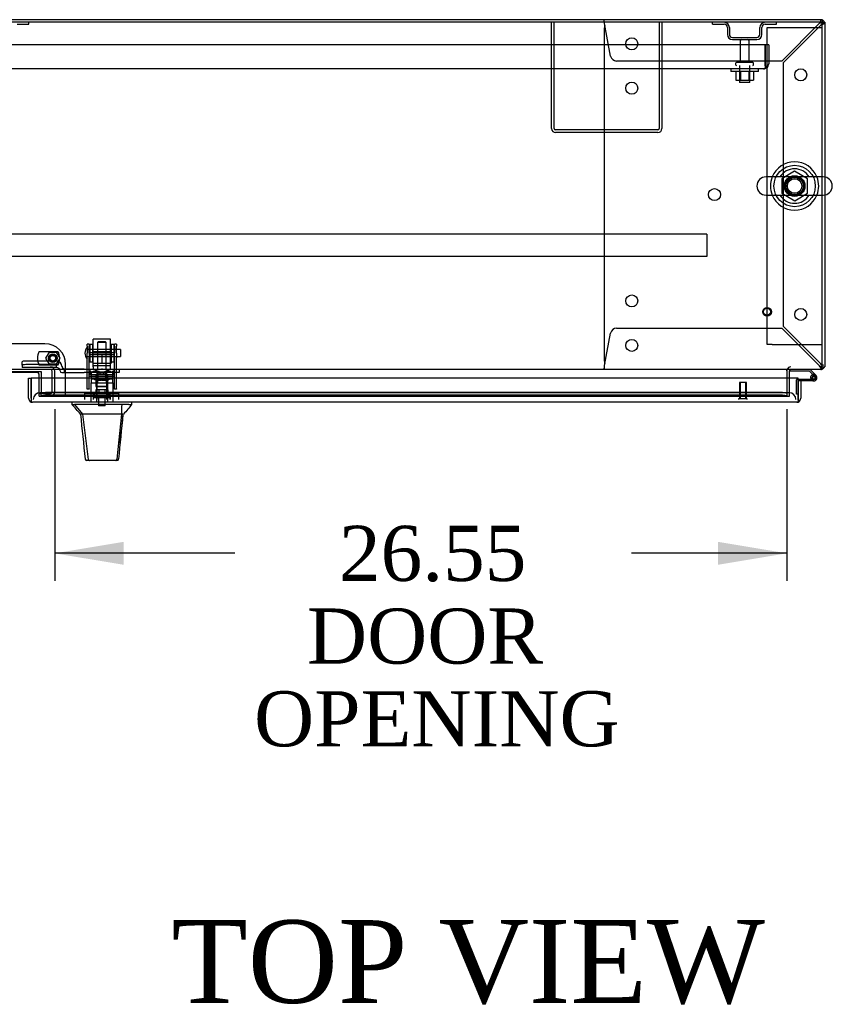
# Model space of a CAD drawing. Header units: inches. Extents: x 2 to 538, y -2 to 358.
# Tile 11 of 21: x 132 to 161, y 285 to 321. Entities that reach past the tile are written whole.
import ezdxf
from ezdxf.enums import TextEntityAlignment as Align
from ezdxf.lldxf.tags import DXFTag

# ---------------------------------------------------------------- set-up
doc = ezdxf.new("R2010")
doc.units = ezdxf.units.IN
doc.header["$MEASUREMENT"] = 0
for name, color, linetype in [('COM43134', 7, 'Continuous'), ('COM50669', 7, 'Continuous'), ('COM50677', 7, 'Continuous'), ('COM55602-1', 7, 'Continuous'), ('COM55604-1', 7, 'Continuous'), ('COM55605-1', 7, 'Continuous'), ('COM55607-2', 7, 'Continuous'), ('COM55738-23', 7, 'Continuous'), ('COM70098', 7, 'Continuous'), ('COM70112-2', 7, 'Continuous'), ('COM70113-2', 7, 'Continuous'), ('COM70218', 7, 'Continuous'), ('COM70220', 7, 'Continuous'), ('COM70740-2', 7, 'Continuous'), ('COM70838', 7, 'Continuous'), ('COM70839-4', 7, 'Continuous'), ('COM71194-3', 7, 'Continuous'), ('Default', 7, 'Continuous'), ('GSK86006', 7, 'Continuous'), ('HAN86294', 7, 'Continuous'), ('HAN86294_NUT', 7, 'Continuous'), ('HAN86294_SCREW', 7, 'Continuous'), ('HAN86294_WASHER', 7, 'Continuous'), ('HAN_NUT', 7, 'Continuous'), ('NTS166105', 7, 'Continuous'), ('NTS18024', 7, 'Continuous'), ('NTS18147', 7, 'Continuous'), ('NTS86070', 7, 'Continuous'), ('ROL87452', 7, 'Continuous'), ('RVT17786', 7, 'Continuous'), ('RVT19000', 7, 'Continuous'), ('SCC180005', 7, 'Continuous'), ('SCS86415', 7, 'Continuous'), ('SPC87322', 7, 'Continuous'), ('STD26089', 7, 'Continuous'), ('STD26122', 7, 'Continuous'), ('STD26258', 7, 'Continuous'), ('WAF25059', 7, 'Continuous'), ('WAF25376', 7, 'Continuous'), ('WAF25377', 7, 'Continuous'), ('WAM254785', 7, 'Continuous'), ('WAM30038', 7, 'Continuous')]:
    doc.layers.add(name, color=color, linetype=linetype)
doc.styles.add('SEACAD_Times_New_Roman', font='times.ttf')
tags = doc.linetypes.add('HIDDEN2', pattern=[0.1875, 0.125, -0.0625]).pattern_tags.tags
tags[6:7] = [DXFTag(74, 4), DXFTag(75, 0), DXFTag(340, '0'), DXFTag(46, 0.0), DXFTag(50, 0.0), DXFTag(44, 0.0), DXFTag(45, 0.0)]
tags[4:5] = [DXFTag(74, 4), DXFTag(75, 0), DXFTag(340, '0'), DXFTag(46, 0.0), DXFTag(50, 0.0), DXFTag(44, 0.0), DXFTag(45, 0.0)]
doc.dimstyles.new('HAMMOND_(STH_-_540x360)', dxfattribs={"dimtxt": 2, "dimasz": 2.5, "dimexe": 1, "dimexo": 1, "dimgap": 0.5, "dimtad": 0, "dimtih": 1, "dimtoh": 1, "dimzin": 0, "dimdsep": 46, "dimtxsty": 'SEACAD_Times_New_Roman', "dimblk1": '_SE_FILLED', "dimblk2": '_SE_FILLED', "dimsah": 1, "dimcen": 1, "dimadec": 0, "dimazin": 0, "dimtfac": 0.8, "dimtofl": 0, "dimtmove": 0, "dimatfit": 3, "dimfxl": 1, "dimtolj": 1, "dimtzin": 0, "dimarcsym": 0})

# ---------------------------------------------------------------- blocks, each defined once
blk = doc.blocks.new('SE')
at = {"layer": 'COM43134', "color": 7, "linetype": 'HIDDEN2'}
for p, q in [((158.721, 320.219), (102.971, 320.219)), ((158.721, 319.529), (158.721, 320.219)), ((158.846, 320.219), (158.721, 320.219)), ((158.721, 320.219), (158.721, 319.529)), ((158.846, 320.219), (158.846, 319.529)), ((158.661, 319.344), (103.031, 319.344)), ((158.661, 319.344), (158.661, 319.344)), ((158.661, 319.344), (158.661, 319.344)), ((158.721, 319.529), (158.721, 319.529)), ((158.721, 319.529), (158.721, 319.379)), ((158.721, 319.446), (158.721, 319.529)), ((158.721, 319.446), (158.77, 319.379))]:
    blk.add_line(p, q, dxfattribs=at)
for start, end in [(270.1208, 306.194), (270, 270.0589), (306.194, 0)]:
    blk.add_arc((158.661, 319.529), 0.185, start, end, dxfattribs=at)
blk.add_open_spline([(158.721, 319.379), (158.711, 319.368), (158.701, 319.359), (158.686, 319.35), (158.681, 319.347), (158.671, 319.344), (158.666, 319.344), (158.661, 319.344)], degree=3, knots=[0, 0, 0, 0, 0.5, 0.5, 0.75, 0.75, 1, 1, 1, 1], dxfattribs=at)
at = {"layer": 'COM50669', "color": 7, "linetype": 'HIDDEN2'}
for p, q in [((150.971, 317.174), (150.971, 321.031)), ((151.066, 317.174), (151.066, 321.031)), ((154.876, 321.031), (154.876, 317.174)), ((154.971, 321.031), (154.971, 317.174)), ((154.828, 317.126), (151.114, 317.126)), ((154.828, 317.031), (151.114, 317.031))]:
    blk.add_line(p, q, dxfattribs=at)
for centre, radius, start, end in [((151.114, 317.174), 0.143, 180, 270), ((151.114, 317.174), 0.048, 180, 270), ((154.828, 317.174), 0.143, 270, 0), ((154.828, 317.174), 0.048, 270, 0)]:
    blk.add_arc(centre, radius, start, end, dxfattribs=at)
at = {"layer": 'COM50677', "color": 7, "linetype": 'HIDDEN2'}
for p, q in [((158.784, 320.843), (158.969, 320.843)), ((158.784, 309.343), (158.784, 320.843)), ((158.969, 320.843), (160.599, 320.843)), ((160.599, 320.843), (160.784, 320.843)), ((158.969, 309.343), (158.784, 309.343)), ((158.969, 309.343), (160.599, 309.343)), ((160.599, 309.343), (160.784, 309.343))]:
    blk.add_line(p, q, dxfattribs=at)
blk.add_circle((159.784, 315.093), 0.375, dxfattribs=at)
at = {"layer": 'COM55602-1', "color": 7, "linetype": 'HIDDEN2'}
for p, q in [((152.879, 321.096), (152.879, 321.126)), ((152.879, 321.021), (152.879, 321.096)), ((160.736, 321.126), (160.736, 321.096)), ((160.736, 321.021), (160.736, 321.096)), ((152.879, 320.811), (152.879, 308.753)), ((153.11, 319.805), (152.89, 320.983)), ((160.678, 320.983), (159.321, 319.626)), ((159.379, 319.568), (160.736, 320.925)), ((160.739, 321.031), (160.736, 321.031)), ((160.736, 321.031), (160.736, 321.031)), ((160.774, 320.983), (160.849, 320.983)), ((160.849, 320.983), (160.879, 320.983)), ((159.321, 319.626), (153.327, 319.626)), ((159.379, 309.995), (159.379, 319.568)), ((160.736, 308.638), (159.379, 309.995)), ((152.89, 308.581), (153.11, 309.758)), ((153.327, 309.938), (159.321, 309.938)), ((159.321, 309.938), (160.678, 308.581)), ((160.774, 308.581), (160.784, 308.581)), ((152.879, 308.543), (152.879, 308.467)), ((152.879, 308.438), (152.879, 308.467)), ((160.736, 308.543), (160.736, 308.467)), ((160.739, 308.533), (160.736, 308.533)), ((160.736, 308.533), (160.736, 308.533)), ((160.736, 308.467), (160.736, 308.438))]:
    blk.add_line(p, q, dxfattribs=at)
for centre in [(153.879, 320.251), (160.004, 319.126), (153.879, 318.641), (156.879, 314.782), (153.879, 310.923), (160.004, 310.438), (153.879, 309.313)]:
    blk.add_circle(centre, 0.218, dxfattribs=at)
for centre, radius, start, end in [((150.293, 320.793), 2.604, 4.1751, 6.6801), ((161.314, 320.732), 0.683, 147.7709, 158.4452), ((160.736, 320.983), 0.143, 70.3871, 90), ((153.099, 320.811), 0.22, 153.0655, 180), ((160.887, 320.73), 0.327, 117.4541, 129.5439), ((160.736, 320.983), 0.048, 0, 90), ((160.484, 321.133), 0.327, 320.4561, 332.5458), ((160.485, 321.56), 0.683, 291.5548, 302.2291), ((160.736, 320.983), 0.143, 0, 19.6129), ((153.327, 319.846), 0.22, 190.6113, 270), ((153.327, 309.718), 0.22, 90, 169.3887), ((153.099, 308.753), 0.22, 180, 206.9345), ((150.293, 308.77), 2.604, 353.3199, 355.8249), ((152.572, 308.65), 0.326, 340.716, 347.6742), ((161.314, 308.832), 0.683, 201.5548, 212.2291), ((160.887, 308.833), 0.327, 230.4561, 242.5459), ((160.484, 308.43), 0.327, 27.4542, 39.5439), ((160.485, 308.003), 0.683, 57.7709, 68.4452)]:
    blk.add_arc(centre, radius, start, end, dxfattribs=at)
at = {"layer": 'COM55602-1', "color": 7, "linetype": 'Continuous'}
blk.add_arc((160.736, 320.983), 0.143, 19.6129, 70.3871, dxfattribs=at)
at = {"layer": 'COM55602-1', "color": 7, "linetype": 'HIDDEN2'}
blk.add_ellipse((160.736, 320.983), major_axis=(-0.048, 0), ratio=0.99836, start_param=3.141593, end_param=4.712389, dxfattribs=at)
at = {"layer": 'COM55604-1', "color": 7, "linetype": 'Continuous'}
for p, q in [((160.784, 321.031), (160.879, 321.031)), ((160.879, 321.031), (160.879, 315.419)), ((160.879, 314.767), (160.879, 308.533)), ((159.599, 308.126), (159.599, 308.39)), ((160.784, 308.533), (160.879, 308.533))]:
    blk.add_line(p, q, dxfattribs=at)
at = {"layer": 'COM55604-1', "color": 7, "linetype": 'HIDDEN2'}
for p, q in [((160.879, 315.419), (160.879, 314.767)), ((159.599, 307.471), (159.599, 308.126)), ((159.504, 307.471), (159.599, 307.471))]:
    blk.add_line(p, q, dxfattribs=at)
for centre, radius, start, end in [((160.736, 308.581), 0.048, 270, 0), ((159.647, 308.39), 0.143, 90, 160.3871), ((160.736, 308.581), 0.143, 270, 289.6129)]:
    blk.add_arc(centre, radius, start, end, dxfattribs=at)
at = {"layer": 'COM55604-1', "color": 7, "linetype": 'Continuous'}
for centre, radius, start, end in [((159.647, 308.39), 0.143, 160.3871, 180), ((159.647, 308.39), 0.048, 90, 180), ((160.736, 308.581), 0.143, 289.6129, 340.3871)]:
    blk.add_arc(centre, radius, start, end, dxfattribs=at)
at = {"layer": 'COM55605-1', "color": 7, "linetype": 'Continuous'}
for q in [(130.991, 321.126), (160.784, 321.031)]:
    blk.add_line((160.784, 321.126), q, dxfattribs=at)
at = {"layer": 'COM55607-2', "color": 7, "linetype": 'HIDDEN2'}
for p, q in [((159.626, 308.433), (159.626, 308.438)), ((160.515, 308.181), (160.445, 308.251)), ((159.847, 307.545), (159.847, 308.06)), ((159.872, 308.085), (159.909, 308.085)), ((160.362, 308.14), (160.424, 308.14)), ((160.416, 308.127), (160.416, 308.152)), ((160.466, 308.202), (160.491, 308.202)), ((160.491, 308.077), (160.466, 308.077)), ((160.541, 308.152), (160.541, 308.127)), ((159.909, 307.545), (159.847, 307.545))]:
    blk.add_line(p, q, dxfattribs=at)
at = {"layer": 'COM55607-2', "color": 7, "linetype": 'Continuous'}
for p, q in [((159.626, 308.376), (159.626, 308.433)), ((160.321, 308.376), (159.626, 308.376)), ((160.445, 308.251), (160.321, 308.376)), ((160.346, 308.438), (160.558, 308.226)), ((159.909, 308.085), (160.479, 308.085)), ((160.479, 308.023), (159.909, 308.023)), ((159.909, 308.023), (159.909, 308.021)), ((160.424, 308.135), (160.362, 308.129)), ((159.909, 307.545), (159.909, 307.545))]:
    blk.add_line(p, q, dxfattribs=at)
blk.add_circle((160.479, 308.14), 0.05, dxfattribs=at)
for radius, start, end in [(0.117, 270, 185.2159), (0.117, 47.608, 107.0274), (0.117, 185.2159, 208.0398), (0.055, 270, 185.2159), (0.055, 185.2159, 270)]:
    blk.add_arc((160.479, 308.14), radius, start, end, dxfattribs=at)
at = {"layer": 'COM55607-2', "color": 7, "linetype": 'HIDDEN2'}
for centre, radius, start, end in [((159.872, 308.06), 0.025, 90, 180), ((160.479, 308.14), 0.117, 208.0398, 270), ((160.466, 308.152), 0.05, 90, 180), ((160.466, 308.127), 0.05, 180, 270), ((160.491, 308.152), 0.05, 0, 90), ((160.491, 308.127), 0.05, 270, 0)]:
    blk.add_arc(centre, radius, start, end, dxfattribs=at)
at = {"layer": 'COM55738-23', "color": 7, "linetype": 'HIDDEN2'}
for p, q in [((131.586, 320.959), (132.008, 320.959)), ((132.008, 320.959), (132.008, 321.031)), ((156.808, 320.959), (156.808, 321.031)), ((156.808, 320.959), (157.23, 320.959)), ((157.346, 320.843), (157.346, 320.593)), ((157.418, 320.843), (157.418, 320.593)), ((158.524, 320.593), (158.524, 320.843)), ((158.596, 320.593), (158.596, 320.843)), ((158.711, 320.959), (159.133, 320.959)), ((159.133, 320.959), (159.133, 321.031)), ((157.533, 320.478), (158.408, 320.478)), ((157.533, 320.406), (158.408, 320.406))]:
    blk.add_line(p, q, dxfattribs=at)
for centre, radius, start, end in [((157.23, 320.843), 0.188, 0, 90), ((157.23, 320.843), 0.116, 0, 90), ((158.711, 320.843), 0.188, 90, 180), ((158.711, 320.843), 0.115, 90, 180), ((157.533, 320.593), 0.188, 180, 270), ((157.533, 320.593), 0.115, 180, 270), ((158.408, 320.593), 0.116, 270, 0), ((158.408, 320.593), 0.188, 270, 0)]:
    blk.add_arc(centre, radius, start, end, dxfattribs=at)
at = {"layer": 'COM70098', "color": 7, "linetype": 'HIDDEN2'}
for p, q in [((132.597, 309.37), (129.097, 309.37)), ((133.347, 307.471), (133.347, 308.62)), ((132.384, 307.471), (132.384, 308.126)), ((132.384, 307.471), (133.347, 307.471))]:
    blk.add_line(p, q, dxfattribs=at)
at = {"layer": 'COM70098', "color": 7, "linetype": 'Continuous'}
for p, q in [((132.324, 308.328), (129.37, 308.328)), ((132.384, 308.126), (132.384, 308.268))]:
    blk.add_line(p, q, dxfattribs=at)
at = {"layer": 'COM70098', "color": 7, "linetype": 'HIDDEN2'}
blk.add_circle((132.884, 308.846), 0.156, dxfattribs=at)
blk.add_arc((132.597, 308.62), 0.75, 0, 90, dxfattribs=at)
at = {"layer": 'COM70098', "color": 7, "linetype": 'Continuous'}
blk.add_arc((132.324, 308.268), 0.06, 0, 90, dxfattribs=at)
at = {"layer": 'COM70112-2', "color": 7, "linetype": 'Continuous'}
for p, q in [((160.784, 321.031), (100.911, 321.031)), ((160.784, 315.424), (160.784, 321.031)), ((160.784, 308.581), (160.784, 314.762)), ((160.784, 308.438), (160.784, 308.581)), ((160.784, 308.438), (100.911, 308.438)), ((129.23, 308.37), (132.464, 308.37)), ((132.464, 308.37), (132.464, 308.126)), ((159.504, 308.39), (159.504, 308.438)), ((159.504, 308.39), (159.504, 308.126))]:
    blk.add_line(p, q, dxfattribs=at)
at = {"layer": 'COM70112-2', "color": 7, "linetype": 'HIDDEN2'}
for p, q in [((160.784, 314.762), (160.784, 315.424)), ((132.464, 308.126), (132.464, 307.612)), ((159.504, 308.126), (159.504, 307.612)), ((132.464, 307.612), (132.464, 307.565)), ((132.464, 307.469), (132.464, 307.565)), ((132.465, 307.565), (132.465, 307.565)), ((159.254, 307.605), (132.714, 307.605)), ((159.254, 307.511), (132.714, 307.511)), ((159.503, 307.565), (159.504, 307.565)), ((159.504, 307.565), (159.504, 307.612)), ((159.504, 307.565), (159.504, 307.469)), ((132.465, 307.471), (132.464, 307.469)), ((132.464, 307.469), (132.464, 307.469)), ((132.464, 307.469), (159.504, 307.469)), ((159.504, 307.469), (159.503, 307.471)), ((159.504, 307.469), (159.504, 307.469))]:
    blk.add_line(p, q, dxfattribs=at)
blk.add_circle((159.784, 315.093), 0.344, dxfattribs=at)
for centre, major_axis, start_param, end_param in [((132.714, 307.561), (-0.25, 0), 4.712389, 6.212082), ((132.714, 307.468), (-0.25, 0), 4.712389, 6.212082), ((159.254, 307.561), (0.25, 0), 0.071104, 1.570796), ((159.254, 307.468), (0.25, 0), 0.071104, 1.570796)]:
    blk.add_ellipse(centre, major_axis=major_axis, ratio=0.173648, start_param=start_param, end_param=end_param, dxfattribs=at)
at = {"layer": 'COM70113-2', "color": 7, "linetype": 'HIDDEN2'}
for p, q in [((129.23, 308.363), (132.464, 308.363)), ((133.347, 307.471), (159.504, 307.471))]:
    blk.add_line(p, q, dxfattribs=at)
at = {"layer": 'COM70218', "color": 7, "linetype": 'HIDDEN2'}
for p, q in [((156.597, 313.346), (105.097, 313.346)), ((156.597, 313.346), (156.597, 313.303)), ((156.597, 313.303), (156.597, 312.576)), ((156.597, 312.533), (105.097, 312.533)), ((156.597, 312.576), (156.597, 312.533))]:
    blk.add_line(p, q, dxfattribs=at)
at = {"layer": 'COM70220', "color": 7, "linetype": 'HIDDEN2'}
for p, q in [((132.674, 307.596), (132.424, 307.596)), ((159.334, 307.596), (132.674, 307.596)), ((159.584, 307.596), (159.334, 307.596))]:
    blk.add_line(p, q, dxfattribs=at)
for centre, start, end in [((132.424, 307.346), 90, 180), ((159.584, 307.346), 0, 90)]:
    blk.add_arc(centre, 0.25, start, end, dxfattribs=at)
at = {"layer": 'COM70740-2', "color": 7, "linetype": 'HIDDEN2'}
for p, q in [((132.856, 307.626), (132.856, 308.378)), ((132.951, 307.626), (132.951, 308.378)), ((132.384, 307.566), (132.796, 307.566))]:
    blk.add_line(p, q, dxfattribs=at)
for centre, radius, start, end in [((132.796, 308.378), 0.155, 0, 90), ((132.796, 308.378), 0.06, 0, 90), ((132.796, 307.626), 0.06, 270, 0), ((132.796, 307.626), 0.155, 270, 0)]:
    blk.add_arc(centre, radius, start, end, dxfattribs=at)
at = {"layer": 'COM70838', "color": 7, "linetype": 'HIDDEN2'}
for p, q in [((131.776, 308.595), (131.776, 308.721)), ((131.776, 308.595), (131.776, 308.513)), ((133.021, 308.74), (131.901, 308.74)), ((133.021, 308.613), (131.901, 308.613)), ((133.021, 308.511), (133.021, 308.613)), ((133.214, 308.57), (133.214, 308.547)), ((133.021, 308.513), (131.776, 308.513)), ((133.146, 308.386), (133.146, 308.388)), ((133.206, 308.328), (133.304, 308.328)), ((133.304, 308.328), (133.304, 308.456)), ((133.304, 308.328), (134.017, 308.328)), ((134.017, 308.453), (133.331, 308.453)), ((134.017, 308.453), (134.105, 308.453)), ((134.105, 308.328), (134.017, 308.328)), ((134.105, 308.453), (134.643, 308.453)), ((135.161, 308.328), (134.105, 308.328)), ((134.679, 308.453), (135.161, 308.453)), ((135.161, 308.453), (135.286, 308.453)), ((135.286, 308.328), (135.161, 308.328)), ((135.286, 308.453), (135.286, 308.328))]:
    blk.add_line(p, q, dxfattribs=at)
for centre, radius, start, end in [((133.021, 308.547), 0.193, 0, 90), ((133.331, 308.57), 0.117, 180, 256.4554), ((133.021, 308.386), 0.125, 0, 90), ((133.206, 308.388), 0.06, 180, 270), ((133.331, 308.57), 0.117, 256.4554, 270)]:
    blk.add_arc(centre, radius, start, end, dxfattribs=at)
for centre, major_axis, start_param, end_param in [((131.901, 308.721), (-0.125, 0), 4.712389, 6.283185), ((131.901, 308.595), (0.125, 0), 1.570796, 3.141593)]:
    blk.add_ellipse(centre, major_axis=major_axis, ratio=0.145455, start_param=start_param, end_param=end_param, dxfattribs=at)
at = {"layer": 'COM70839-4', "color": 7, "linetype": 'HIDDEN2'}
for p, q in [((134.13, 309.284), (134.13, 309.361)), ((134.2, 309.361), (134.13, 309.361)), ((134.13, 309.284), (134.13, 309.025)), ((134.2, 309.361), (134.2, 309.284)), ((134.2, 309.025), (134.2, 309.284)), ((135.122, 309.284), (135.122, 309.361)), ((135.192, 309.361), (135.122, 309.361)), ((135.122, 309.284), (135.122, 309.025)), ((135.192, 309.361), (135.192, 309.284)), ((135.192, 309.025), (135.192, 309.284)), ((134.13, 308.861), (134.13, 309.025)), ((135.122, 309.041), (134.2, 309.041)), ((134.2, 309.025), (134.2, 308.861)), ((134.2, 308.977), (135.122, 308.977)), ((135.122, 308.861), (135.122, 309.025)), ((135.192, 309.025), (135.192, 308.861)), ((134.13, 307.731), (134.13, 308.861)), ((134.2, 307.731), (134.2, 308.861)), ((135.122, 307.731), (135.122, 308.861)), ((135.192, 307.731), (135.192, 308.861)), ((135.122, 308.182), (134.2, 308.182)), ((134.13, 307.721), (134.13, 307.731)), ((134.2, 307.721), (134.13, 307.721)), ((134.2, 307.731), (134.2, 307.721)), ((135.122, 307.721), (135.122, 307.731)), ((135.192, 307.721), (135.122, 307.721)), ((135.192, 307.731), (135.192, 307.721))]:
    blk.add_line(p, q, dxfattribs=at)
at = {"layer": 'COM71194-3', "color": 7, "linetype": 'Continuous'}
for p, q in [((132.004, 308.126), (132.099, 308.126)), ((132.004, 307.394), (132.004, 308.126)), ((159.909, 308.126), (132.099, 308.126)), ((132.099, 307.394), (132.099, 308.126)), ((132.099, 308.126), (132.099, 307.394)), ((159.909, 307.394), (159.909, 308.126)), ((160.004, 308.021), (159.909, 308.021)), ((159.909, 308.021), (159.909, 307.394)), ((160.004, 308.021), (160.004, 307.394)), ((132.099, 307.331), (132.06, 307.28)), ((132.099, 307.394), (132.099, 307.394)), ((132.099, 307.394), (132.099, 307.331)), ((132.099, 307.394), (132.099, 307.28)), ((159.861, 307.251), (132.147, 307.251)), ((132.147, 307.251), (132.147, 307.251)), ((132.147, 307.251), (132.147, 307.251)), ((132.147, 307.251), (132.147, 307.251)), ((159.861, 307.251), (159.861, 307.251)), ((159.861, 307.251), (159.861, 307.251)), ((159.909, 307.394), (159.909, 307.394)), ((159.909, 307.331), (159.909, 307.394)), ((159.909, 307.394), (159.909, 307.28)), ((159.909, 307.331), (159.948, 307.28))]:
    blk.add_line(p, q, dxfattribs=at)
for centre, start, end in [((132.147, 307.394), 180, 232.4964), ((132.147, 307.394), 232.4964, 269.8439), ((132.147, 307.394), 269.9238, 270), ((159.861, 307.394), 270.1561, 307.5036), ((159.861, 307.394), 270, 270.0762), ((159.861, 307.394), 307.5036, 0)]:
    blk.add_arc(centre, 0.143, start, end, dxfattribs=at)
for points in [[(132.099, 307.28), (132.107, 307.271), (132.115, 307.263), (132.127, 307.256), (132.131, 307.254), (132.139, 307.251), (132.143, 307.251), (132.147, 307.251)], [(159.909, 307.28), (159.901, 307.271), (159.893, 307.263), (159.881, 307.256), (159.877, 307.254), (159.869, 307.251), (159.865, 307.251), (159.861, 307.251)]]:
    blk.add_open_spline(points, degree=3, knots=[0, 0, 0, 0, 0.5, 0.5, 0.75, 0.75, 1, 1, 1, 1], dxfattribs=at)
at = {"layer": 'GSK86006', "color": 7, "linetype": 'HIDDEN2'}
blk.add_circle((132.884, 308.846), 0.125, dxfattribs=at)
at = {"layer": 'HAN86294', "color": 7, "linetype": 'HIDDEN2'}
for p, q in [((134.531, 309.443), (134.501, 309.413)), ((134.821, 309.413), (134.501, 309.413)), ((134.501, 309.413), (134.501, 308.453)), ((134.791, 309.443), (134.531, 309.443)), ((134.821, 309.413), (134.791, 309.443)), ((134.821, 308.453), (134.821, 309.413)), ((134.265, 307.953), (134.461, 307.953)), ((134.265, 307.953), (134.265, 307.251)), ((134.461, 307.953), (134.861, 307.953)), ((134.461, 307.953), (134.461, 307.251)), ((134.501, 308.078), (134.501, 307.953)), ((134.501, 308.078), (134.661, 308.078)), ((134.661, 308.078), (134.821, 308.078)), ((134.821, 308.078), (134.821, 307.953)), ((134.861, 307.953), (135.056, 307.953)), ((134.861, 307.953), (134.861, 307.251)), ((135.056, 307.953), (135.056, 307.251))]:
    blk.add_line(p, q, dxfattribs=at)
at = {"layer": 'HAN86294', "color": 7, "linetype": 'Continuous'}
for p, q in [((133.571, 307.251), (133.571, 307.168)), ((133.571, 307.171), (133.67, 307.171)), ((133.684, 307.171), (133.67, 307.171)), ((133.67, 307.171), (133.954, 306.816)), ((133.762, 307.171), (133.684, 307.171)), ((135.38, 307.171), (133.762, 307.171)), ((135.56, 307.171), (135.38, 307.171)), ((135.637, 307.171), (135.56, 307.171)), ((135.637, 307.171), (135.751, 307.171)), ((135.751, 307.168), (135.751, 307.251)), ((133.871, 306.816), (133.886, 306.816)), ((133.954, 306.816), (133.886, 306.816)), ((133.999, 306.816), (133.954, 306.816)), ((133.954, 306.816), (134.169, 305.178)), ((134.091, 306.816), (133.999, 306.816)), ((135.368, 306.816), (134.091, 306.816)), ((135.368, 306.816), (135.204, 305.18)), ((135.398, 306.816), (135.368, 306.816)), ((135.413, 306.816), (135.398, 306.816)), ((135.423, 306.816), (135.413, 306.816)), ((135.423, 306.816), (135.451, 306.816)), ((134.055, 305.191), (134.055, 305.189)), ((134.215, 305.136), (134.115, 305.136)), ((135.152, 305.136), (134.215, 305.136)), ((135.206, 305.136), (135.152, 305.136)), ((135.266, 305.19), (135.266, 305.192))]:
    blk.add_line(p, q, dxfattribs=at)
for centre, radius, start, end in [((130.12, 303.837), 4.799, 38.3744, 44.0095), ((147.867, 296.626), 16.062, 138.9673, 140.6254), ((73.406, 312.86), 62.32, 353.47841, 354.43409), ((134.115, 305.196), 0.06, 185.9929, 270.0075), ((135.15, 305.191), 0.0554, 272.131, 348.8293), ((135.206, 305.196), 0.06, 269.9911, 354.4242)]:
    blk.add_arc(centre, radius, start, end, dxfattribs=at)
for points in [[(135.38, 307.171), (135.376, 307.052), (135.372, 306.934), (135.368, 306.816)], [(133.886, 306.816), (133.942, 306.274), (133.999, 305.732), (134.055, 305.191)], [(135.423, 306.816), (135.371, 306.274), (135.319, 305.733), (135.266, 305.192)]]:
    blk.add_open_spline(points, degree=3, dxfattribs=at)
blk.add_open_spline([(134.169, 305.178), (134.172, 305.166), (134.178, 305.155), (134.195, 305.14), (134.205, 305.136), (134.215, 305.136)], degree=3, knots=[0, 0, 0, 0, 0.5, 0.5, 1, 1, 1, 1], dxfattribs=at)
at = {"layer": 'HAN86294_NUT', "color": 7, "linetype": 'HIDDEN2'}
for p, q in [((134.328, 309.045), (134.328, 308.995)), ((134.328, 308.995), (134.495, 308.995)), ((134.328, 308.995), (134.328, 308.67)), ((134.963, 309.075), (134.358, 309.075)), ((134.495, 308.995), (134.661, 308.995)), ((134.661, 308.995), (134.827, 308.995)), ((134.661, 308.995), (134.661, 308.67)), ((134.827, 308.995), (134.993, 308.995)), ((134.993, 308.995), (134.993, 309.045)), ((134.993, 308.995), (134.993, 308.67)), ((134.328, 308.67), (134.661, 308.67)), ((134.661, 308.67), (134.993, 308.67))]:
    blk.add_line(p, q, dxfattribs=at)
for centre, start, end in [((134.358, 309.045), 90, 180), ((134.963, 309.045), 0, 90)]:
    blk.add_arc(centre, 0.03, start, end, dxfattribs=at)
at = {"layer": 'HAN86294_SCREW', "color": 7, "linetype": 'HIDDEN2'}
for p, q in [((134.923, 307.566), (134.398, 307.566)), ((134.398, 307.566), (134.398, 307.496)), ((134.923, 307.496), (134.398, 307.496)), ((134.55, 307.703), (134.439, 307.703)), ((134.439, 307.703), (134.439, 307.566)), ((134.545, 307.496), (134.545, 307.121)), ((134.772, 307.703), (134.55, 307.703)), ((134.55, 307.703), (134.55, 307.566)), ((134.883, 307.703), (134.772, 307.703)), ((134.772, 307.703), (134.772, 307.566)), ((134.777, 307.121), (134.777, 307.496)), ((134.883, 307.703), (134.883, 307.566)), ((134.923, 307.496), (134.923, 307.566)), ((134.777, 307.121), (134.545, 307.121))]:
    blk.add_line(p, q, dxfattribs=at)
at = {"layer": 'HAN86294_WASHER', "color": 7, "linetype": 'HIDDEN2'}
for p, q in [((134.972, 307.466), (134.349, 307.466)), ((134.349, 307.466), (134.349, 307.406)), ((134.972, 307.406), (134.349, 307.406)), ((134.972, 307.406), (134.349, 307.406)), ((134.349, 307.406), (134.349, 307.346)), ((134.972, 307.406), (134.972, 307.466)), ((134.972, 307.346), (134.972, 307.406))]:
    blk.add_line(p, q, dxfattribs=at)
at = {"layer": 'HAN_NUT', "color": 7, "linetype": 'HIDDEN2'}
for p, q in [((134.355, 307.561), (134.049, 307.561)), ((134.049, 307.346), (134.049, 307.561)), ((134.967, 307.561), (134.355, 307.561)), ((134.355, 307.346), (134.355, 307.561)), ((135.273, 307.561), (134.967, 307.561)), ((134.967, 307.346), (134.967, 307.561)), ((135.273, 307.346), (135.273, 307.561))]:
    blk.add_line(p, q, dxfattribs=at)
at = {"layer": 'NTS166105', "color": 7, "linetype": 'HIDDEN2'}
for p, q in [((157.655, 319.248), (157.655, 318.928)), ((157.655, 318.928), (157.817, 318.928)), ((157.817, 319.248), (157.817, 318.928)), ((157.817, 318.928), (158.126, 318.928)), ((158.126, 319.248), (158.126, 318.928)), ((158.126, 318.928), (158.287, 318.928)), ((158.287, 319.248), (158.287, 318.928))]:
    blk.add_line(p, q, dxfattribs=at)
at = {"layer": 'NTS18024', "color": 7, "linetype": 'HIDDEN2'}
for p, q in [((159.784, 315.628), (159.319, 315.356)), ((159.319, 315.356), (159.319, 314.83)), ((160.249, 315.356), (159.784, 315.628)), ((160.249, 314.83), (160.249, 315.356)), ((159.319, 314.83), (159.788, 314.555)), ((159.788, 314.555), (160.249, 314.83))]:
    blk.add_line(p, q, dxfattribs=at)
blk.add_circle((159.784, 315.093), 0.263, dxfattribs=at)
at = {"layer": 'NTS18147', "color": 7, "linetype": 'HIDDEN2'}
for p, q in [((134.198, 308.378), (134.198, 308.378)), ((134.261, 308.378), (134.198, 308.378)), ((134.198, 308.378), (134.198, 308.316)), ((134.261, 308.378), (134.198, 308.378)), ((134.266, 308.316), (134.198, 308.316)), ((134.266, 308.316), (134.198, 308.316)), ((134.198, 308.316), (134.198, 308.253)), ((134.198, 308.253), (134.266, 308.253)), ((134.198, 308.253), (134.266, 308.253)), ((134.261, 308.378), (134.261, 308.378)), ((134.261, 308.378), (134.261, 308.316)), ((134.266, 308.316), (134.266, 308.316)), ((134.266, 308.253), (134.266, 308.316)), ((134.266, 308.253), (134.593, 308.253)), ((134.266, 308.253), (134.593, 308.253)), ((134.461, 308.378), (134.429, 308.378)), ((134.461, 308.378), (134.429, 308.378)), ((134.441, 308.253), (134.441, 308.253)), ((134.441, 308.253), (134.441, 307.816)), ((134.729, 308.316), (134.593, 308.316)), ((134.593, 308.316), (134.593, 308.316)), ((134.729, 308.316), (134.593, 308.316)), ((134.593, 308.316), (134.593, 308.253)), ((134.593, 308.253), (134.729, 308.253)), ((134.593, 308.253), (134.729, 308.253)), ((134.729, 308.316), (134.729, 308.316)), ((134.729, 308.253), (134.729, 308.316)), ((134.729, 308.253), (135.056, 308.253)), ((134.729, 308.253), (135.056, 308.253)), ((134.892, 308.378), (134.861, 308.378)), ((134.892, 308.378), (134.861, 308.378)), ((134.881, 308.253), (134.881, 308.253)), ((134.881, 307.816), (134.881, 308.253)), ((135.124, 308.316), (135.056, 308.316)), ((135.056, 308.316), (135.056, 308.316)), ((135.124, 308.316), (135.056, 308.316)), ((135.056, 308.316), (135.056, 308.253)), ((135.056, 308.253), (135.124, 308.253)), ((135.056, 308.253), (135.124, 308.253)), ((135.061, 308.378), (135.061, 308.378)), ((135.124, 308.378), (135.061, 308.378)), ((135.061, 308.316), (135.061, 308.378)), ((135.124, 308.378), (135.061, 308.378)), ((135.124, 308.378), (135.124, 308.378)), ((135.124, 308.316), (135.124, 308.378)), ((135.124, 308.253), (135.124, 308.316)), ((134.441, 307.816), (134.881, 307.816)), ((134.881, 307.816), (134.441, 307.816))]:
    blk.add_line(p, q, dxfattribs=at)
for centre, start_param, end_param in [((134.429, 308.06), 2.506883, 3.776302), ((134.429, 308.06), 2.506883, 3.141593), ((134.461, 308.06), 2.506883, 3.141593), ((134.861, 308.06), 3.141593, 3.776302), ((134.892, 308.06), 2.506883, 3.776302), ((134.892, 308.06), 3.141593, 3.776302)]:
    blk.add_ellipse(centre, major_axis=(0, -0.318), ratio=0.866025, start_param=start_param, end_param=end_param, dxfattribs=at)
at = {"layer": 'NTS86070', "color": 7, "linetype": 'HIDDEN2'}
for p, q in [((132.391, 309.096), (133.067, 309.096)), ((133.067, 308.596), (132.391, 308.596))]:
    blk.add_line(p, q, dxfattribs=at)
blk.add_circle((132.884, 308.846), 0.101, dxfattribs=at)
for centre, start, end in [((132.824, 308.846), 150, 210), ((132.634, 308.846), 330, 30)]:
    blk.add_arc(centre, 0.5, start, end, dxfattribs=at)
at = {"layer": 'ROL87452', "color": 7, "linetype": 'HIDDEN2'}
for p, q in [((134.348, 308.533), (134.348, 309.533)), ((134.973, 309.533), (134.348, 309.533)), ((134.973, 308.533), (134.973, 309.533))]:
    blk.add_line(p, q, dxfattribs=at)
at = {"layer": 'RVT17786', "color": 7, "linetype": 'HIDDEN2'}
for p, q in [((135.34, 309.158), (134.13, 309.158)), ((135.34, 309.158), (135.34, 308.908)), ((134.13, 308.908), (135.34, 308.908))]:
    blk.add_line(p, q, dxfattribs=at)
blk.add_arc((134.363, 309.033), 0.318, 137.1291, 222.8709, dxfattribs=at)
at = {"layer": 'RVT19000', "color": 7, "linetype": 'HIDDEN2'}
for p, q in [((134.973, 308.566), (134.348, 308.566)), ((134.348, 308.533), (134.348, 308.453)), ((134.466, 308.453), (134.466, 308.328)), ((134.52, 308.328), (134.52, 308.116)), ((134.679, 308.453), (134.643, 308.453)), ((134.801, 308.116), (134.801, 308.328)), ((134.856, 308.328), (134.856, 308.453)), ((134.973, 308.453), (134.973, 308.533)), ((134.801, 308.116), (134.52, 308.116))]:
    blk.add_line(p, q, dxfattribs=at)
at = {"layer": 'SCC180005', "color": 7, "linetype": 'HIDDEN2'}
for p, q in [((132.635, 308.846), (132.76, 309.062)), ((132.76, 309.062), (133.009, 309.062)), ((133.009, 309.062), (133.134, 308.846)), ((132.76, 308.63), (132.635, 308.846)), ((133.009, 308.63), (132.76, 308.63)), ((133.134, 308.846), (133.009, 308.63))]:
    blk.add_line(p, q, dxfattribs=at)
blk.add_circle((132.884, 308.846), 0.123, dxfattribs=at)
at = {"layer": 'SCS86415', "color": 7, "linetype": 'Continuous'}
for p, q in [((160.82, 315.424), (158.748, 315.424)), ((158.748, 314.762), (160.82, 314.762))]:
    blk.add_line(p, q, dxfattribs=at)
for centre, radius, start, end in [((159.784, 315.093), 0.625, 32.0055, 147.9945), ((158.748, 315.093), 0.331, 90, 270), ((160.82, 315.093), 0.331, 270, 90), ((159.784, 315.093), 0.625, 212.0055, 327.9945)]:
    blk.add_arc(centre, radius, start, end, dxfattribs=at)
at = {"layer": 'SPC87322', "color": 7, "linetype": 'HIDDEN2'}
for p, q in [((134.268, 308.328), (134.268, 307.953)), ((134.423, 308.453), (134.423, 308.328)), ((134.433, 308.453), (134.433, 308.328)), ((134.888, 308.453), (134.888, 308.328)), ((134.898, 308.453), (134.898, 308.328)), ((135.053, 307.953), (135.053, 308.328))]:
    blk.add_line(p, q, dxfattribs=at)
at = {"layer": 'STD26089', "color": 7, "linetype": 'HIDDEN2'}
for p, q in [((157.805, 320.346), (157.805, 319.569)), ((158.137, 319.569), (158.137, 320.346)), ((157.646, 319.539), (157.646, 319.499)), ((158.266, 319.569), (157.676, 319.569)), ((157.783, 319.469), (157.783, 318.844)), ((158.158, 318.844), (158.158, 319.469)), ((158.296, 319.499), (158.296, 319.539)), ((158.158, 318.844), (157.783, 318.844))]:
    blk.add_line(p, q, dxfattribs=at)
for centre, radius, start, end in [((157.865, 320.346), 0.06, 90, 180), ((158.077, 320.346), 0.06, 0, 90), ((157.676, 319.539), 0.03, 90, 180), ((157.676, 319.499), 0.03, 180, 270), ((158.266, 319.539), 0.03, 0, 90), ((158.266, 319.499), 0.03, 270, 0)]:
    blk.add_arc(centre, radius, start, end, dxfattribs=at)
at = {"layer": 'STD26122', "color": 7, "linetype": 'HIDDEN2'}
for p, q in [((134.511, 308.346), (134.476, 308.311)), ((134.476, 308.311), (134.846, 308.311)), ((134.476, 308.311), (134.476, 307.346)), ((134.811, 308.346), (134.511, 308.346)), ((134.846, 308.311), (134.811, 308.346)), ((134.846, 307.346), (134.846, 308.311))]:
    blk.add_line(p, q, dxfattribs=at)
at = {"layer": 'STD26258', "color": 7, "linetype": 'HIDDEN2'}
for p, q in [((158.034, 307.971), (157.784, 307.971)), ((157.784, 307.971), (157.784, 307.377)), ((157.815, 307.971), (157.815, 307.377)), ((158.003, 307.971), (158.003, 307.377)), ((158.034, 307.377), (158.034, 307.971)), ((158.065, 307.377), (157.753, 307.377)), ((157.753, 307.377), (157.753, 307.346)), ((158.065, 307.346), (158.065, 307.377))]:
    blk.add_line(p, q, dxfattribs=at)
for radius in [0.156, 0.125]:
    blk.add_circle((158.784, 310.533), radius, dxfattribs=at)
at = {"layer": 'WAF25059', "color": 7, "linetype": 'HIDDEN2'}
for p, q in [((157.471, 319.344), (157.471, 319.248)), ((158.471, 319.248), (158.471, 319.344)), ((158.471, 319.248), (157.471, 319.248))]:
    blk.add_line(p, q, dxfattribs=at)
at = {"layer": 'WAF25376', "color": 7, "linetype": 'HIDDEN2'}
for p, q in [((134.224, 309.348), (134.224, 308.718)), ((134.324, 309.348), (134.224, 309.348)), ((134.324, 309.348), (134.324, 308.718)), ((134.998, 309.348), (134.998, 308.718)), ((135.098, 309.348), (134.998, 309.348)), ((135.098, 309.348), (135.098, 308.718)), ((134.224, 308.718), (134.324, 308.718)), ((134.998, 308.718), (135.098, 308.718))]:
    blk.add_line(p, q, dxfattribs=at)
at = {"layer": 'WAF25377', "color": 7, "linetype": 'Continuous'}
for start, end in [(22.2452, 157.7548), (202.2452, 337.7548)]:
    blk.add_arc((159.784, 315.093), 0.875, start, end, dxfattribs=at)
at = {"layer": 'WAF25377', "color": 7, "linetype": 'HIDDEN2'}
for radius, start, end in [(0.875, 157.7548, 202.2452), (0.34, 97.3363, 0), (0.34, 0, 81.6348), (0.875, 0, 22.2452), (0.875, 337.7548, 0)]:
    blk.add_arc((159.784, 315.093), radius, start, end, dxfattribs=at)
at = {"layer": 'WAM254785', "color": 7, "linetype": 'HIDDEN2'}
for radius in [0.75, 0.312]:
    blk.add_circle((159.784, 315.093), radius, dxfattribs=at)
at = {"layer": 'WAM30038', "color": 7, "linetype": 'HIDDEN2'}
for p, q in [((135.036, 308.128), (134.286, 308.128)), ((134.286, 308.128), (134.286, 308.128)), ((134.286, 308.128), (135.036, 308.128)), ((134.286, 308.128), (134.286, 308.104)), ((135.036, 308.104), (134.286, 308.104)), ((134.286, 308.104), (135.036, 308.104)), ((134.487, 308.04), (134.433, 308.04)), ((134.487, 308.04), (134.433, 308.04)), ((134.459, 308.085), (134.487, 308.04)), ((134.459, 308.085), (134.487, 308.04)), ((134.5, 308.056), (134.475, 308.095)), ((134.512, 308.04), (134.484, 308.085)), ((134.512, 308.04), (134.484, 308.085)), ((134.487, 308.04), (134.5, 308.056)), ((134.487, 308.04), (134.5, 308.056)), ((134.643, 308.04), (134.512, 308.04)), ((134.643, 308.04), (134.512, 308.04)), ((134.643, 308.085), (134.643, 308.04)), ((134.678, 308.04), (134.678, 308.085)), ((134.81, 308.04), (134.678, 308.04)), ((134.81, 308.04), (134.678, 308.04)), ((134.838, 308.085), (134.81, 308.04)), ((134.838, 308.085), (134.81, 308.04)), ((134.846, 308.095), (134.822, 308.056)), ((134.822, 308.056), (134.835, 308.04)), ((134.822, 308.056), (134.835, 308.04)), ((134.835, 308.04), (134.863, 308.085)), ((134.835, 308.04), (134.863, 308.085)), ((134.889, 308.04), (134.835, 308.04)), ((134.889, 308.04), (134.835, 308.04)), ((135.036, 308.128), (135.036, 308.128)), ((135.036, 308.104), (135.036, 308.128))]:
    blk.add_line(p, q, dxfattribs=at)
for centre, radius, start, end in [((133.758, 307.52), 0.85, 41.7058, 43.4493), ((134.662, 308.086), 0.0181, 91.7718, 183.073), ((134.66, 308.086), 0.0182, 357.1609, 87.9942), ((135.567, 307.517), 0.854, 136.5547, 138.2901)]:
    blk.add_arc(centre, radius, start, end, dxfattribs=at)
for points, knots in [([(134.433, 308.04), (134.421, 308.053), (134.41, 308.066), (134.398, 308.079), (134.396, 308.081), (134.395, 308.083), (134.393, 308.085)], [0, 0, 0, 0, 0.858552, 0.858552, 0.858552, 1, 1, 1, 1]), ([(134.454, 308.099), (134.454, 308.098), (134.454, 308.098), (134.454, 308.094), (134.456, 308.089), (134.459, 308.085)], [0.4389304, 0.4389304, 0.4389304, 0.4389304, 0.5, 0.5, 1, 1, 1, 1]), ([(134.484, 308.085), (134.482, 308.087), (134.481, 308.089), (134.477, 308.094), (134.475, 308.096), (134.471, 308.099), (134.468, 308.101), (134.463, 308.103), (134.461, 308.104), (134.459, 308.104)], [0, 0, 0, 0, 0.25, 0.25, 0.5, 0.5, 0.75, 0.75, 1, 1, 1, 1]), ([(134.863, 308.104), (134.861, 308.104), (134.858, 308.103), (134.854, 308.101), (134.851, 308.099), (134.845, 308.094), (134.841, 308.089), (134.838, 308.085)], [0, 0, 0, 0, 0.25, 0.25, 0.5, 0.5, 1, 1, 1, 1]), ([(134.863, 308.085), (134.864, 308.087), (134.866, 308.089), (134.867, 308.094), (134.868, 308.096), (134.868, 308.098), (134.868, 308.098), (134.868, 308.099)], [0, 0, 0, 0, 0.25, 0.25, 0.5, 0.5, 0.5626015, 0.5626015, 0.5626015, 0.5626015]), ([(134.929, 308.085), (134.927, 308.083), (134.925, 308.081), (134.924, 308.079), (134.912, 308.066), (134.901, 308.053), (134.889, 308.04)], [0, 0, 0, 0, 0.141448, 0.141448, 0.141448, 1, 1, 1, 1])]:
    blk.add_open_spline(points, degree=3, knots=knots, dxfattribs=at)
blk = doc.blocks.new('DMBLK3692')
at = {"layer": 'Default', "linetype": 'Continuous'}
for points in [[(135.451, 301.354), (135.451, 302.187), (132.951, 301.77)], [(157.004, 301.354), (159.504, 301.77), (157.004, 302.187)]]:
    blk.add_hatch(color=7, dxfattribs=at).paths.add_polyline_path(points)
at = {"layer": 'Default', "color": 7, "linetype": 'Continuous'}
for p, q in [((132.951, 307.002), (132.951, 300.77)), ((159.504, 307.001), (159.504, 300.77)), ((139.48, 301.77), (132.951, 301.77)), ((159.504, 301.77), (153.866, 301.77))]:
    blk.add_line(p, q, dxfattribs=at)
at = {"layer": 'Default', "color": 7, "linetype": 'Continuous', "style": 'SEACAD_Times_New_Roman'}
for s, p in [('26.55', (143.261, 302.77)), ('DOOR ', (142.099, 299.77)), ('OPENING', (140.18, 296.77))]:
    blk.add_text(s, height=2, dxfattribs=at).set_placement(p, align=Align.TOP_LEFT)
blk = doc.blocks.new('_SE_FILLED')
at = {"color": 0}
blk.add_line((0, 0), (-1, 0), dxfattribs=at)
blk.add_solid([(0, 0), (-1, -0.1665), (-1, 0.1665), (0, 0)], dxfattribs=at)

msp = doc.modelspace()

# ---------------------------------------------------------------- block references
at = {"layer": 'Default'}
msp.add_blockref('SE', (0, 0), dxfattribs=at)

# ---------------------------------------------------------------- texts
at = {"layer": 'Default', "color": 7, "linetype": 'Continuous', "style": 'SEACAD_Times_New_Roman'}
msp.add_text('TOP VIEW', height=3, dxfattribs=at).set_placement((137.184, 288.465), align=Align.TOP_LEFT)

# ---------------------------------------------------------------- dimensions: what is measured, and where the dimension line sits
at = {"layer": 'Default', "color": 7, "linetype": 'Continuous'}
dim = msp.add_linear_dim(base=(132.951, 301.77), p1=(159.504, 308.001), p2=(132.951, 308.002), text='\\A1;<>\\PDOOR \\XOPENING', dimstyle='HAMMOND_(STH_-_540x360)', dxfattribs=at)
dim.commit()
dim.dimension.update_dxf_attribs({"geometry": 'DMBLK3692', "text_midpoint": (146.673, 301.77), "dimtype": 160})

doc.saveas('drawing.dxf')
